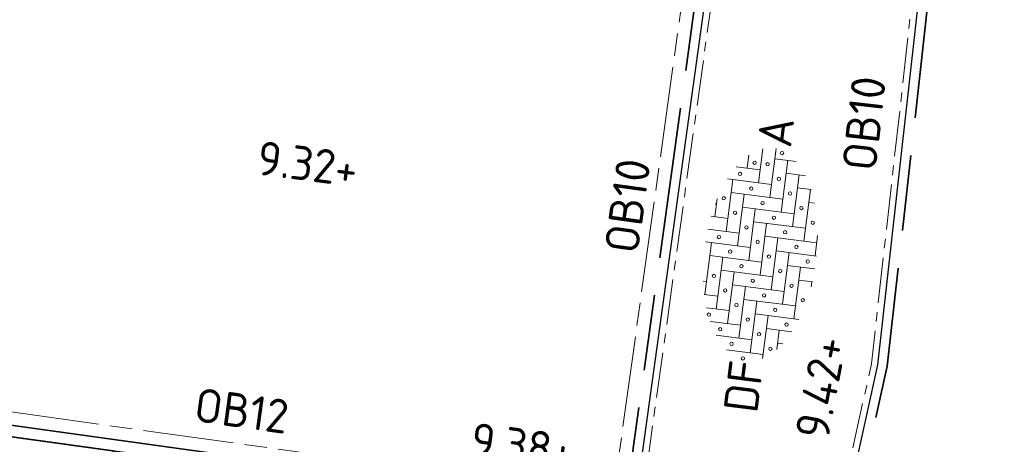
# Model space of a CAD drawing. Header units: metres. Extents: x 167072 to 168585, y 462393 to 462997.
# Tile 41 of 95: x 167588.14 to 167598.56, y 462586.79 to 462591.29. Entities that reach past the tile are written whole.
import ezdxf
from ezdxf.enums import TextEntityAlignment as Align

# ---------------------------------------------------------------- set-up
doc = ezdxf.new("R2010")
doc.units = ezdxf.units.M
doc.header["$LTSCALE"] = 0.2
for name, pattern in [('ACAD_ISO04W100', [30, 24, -3, 0, -3]), ('ACAD_ISO08W100', [36, 24, -3, 6, -3]), ('VH-OPSLUITBAND_100X200', [16, 8, -2, 4, -2]), ('VH-OPSLUITBAND_120X250', [26, 16, -4, 2, -4])]:
    doc.linetypes.add(name, pattern=pattern)
doc.layers.get('0').update_dxf_attribs({"lineweight": 25})
for name, color, linetype, lineweight in [('N-WE-VH-KANTOPSLUITING-T18', 10, 'Continuous', 18), ('N-WE-VH-KANTOPSLUITING_OPSLUITBAND_100X200-G', 150, 'VH-OPSLUITBAND_100X200', 35), ('N-WE-VH-KANTOPSLUITING_OPSLUITBAND_120X250-G', 150, 'VH-OPSLUITBAND_120X250', 35), ('N-WE-VH-KANTOPSLUITING_VOORKANTBAND_OB_100x200-G', 2, 'Continuous', 25), ('N-WE-VH-KANTOPSLUITING_VOORKANTBAND_OB_120x250-G', 3, 'Continuous', 35), ('N-WE-VH-KANTVERHARDING_BSS_LANGS_BAND_DUBBELE_STREKLAAG-G', 10, 'ACAD_ISO08W100', 18), ('N-WE-VH-KANTVERHARDING_SBS_A_ENKELE_STREKLAAG-G', 10, 'ACAD_ISO04W100', 13), ('N-WE-VH-VERHARDING_GRASPLAAT-G', 70, 'Continuous', 35), ('N-WE-VH-VERHARDING_STRAATBAKSTEEN-S', 11, 'Continuous', 13), ('X-XX-AL-HOOGTELABEL-T25', 1, 'Continuous', 25)]:
    doc.layers.add(name, color=color, linetype=linetype, lineweight=lineweight)
doc.styles.add('NLCS-ISO', font='NLCS-ISO.ttf')
doc.styles.add('NLCS-ISO-M200-T18', font='NLCS-ISO.ttf', dxfattribs={"height": 0.36})

# ---------------------------------------------------------------- blocks, each defined once
blk = doc.blocks.new('SVH-SBS_DIKFORMAAT_ELLEBOOG-SO')
at = {"ltscale": 0.1}
for p, q in [((-1.38, 2.799), (-1.38, 2.07)), ((-1.38, 2.76), (1.38, 2.76)), ((-0.69, 2.946), (-0.69, 2.76)), ((0.69, 2.76), (0.69, 0)), ((1.38, 3.093), (1.38, 0.69)), ((2.07, 3.053), (2.07, 1.38)), ((2.76, 2.965), (2.76, 2.07)), ((2.76, 2.76), (3.709, 2.76)), ((3.45, 2.827), (3.45, 2.76)), ((-2.76, 2.302), (-2.76, 0.69)), ((-2.07, 2.59), (-2.07, 1.38)), ((4.83, 2.356), (4.83, 0)), ((-3.45, 1.898), (-3.45, 0)), ((-2.07, 2.07), (0.69, 2.07)), ((0, 2.07), (0, -0.69)), ((2.07, 2.07), (4.83, 2.07)), ((4.14, 2.07), (4.14, -0.69)), ((5.52, 1.975), (5.52, 0.69)), ((-4.14, 1.257), (-4.14, -0.69)), ((-2.76, 1.38), (0, 1.38)), ((-0.69, 1.38), (-0.69, -1.38)), ((1.38, 1.38), (4.14, 1.38)), ((3.45, 1.38), (3.45, -1.38)), ((5.52, 1.38), (6.22, 1.38)), ((6.21, 1.392), (6.21, 1.38)), ((-3.45, 0.69), (-0.69, 0.69)), ((-1.38, 0.69), (-1.38, -2.07)), ((0.69, 0.69), (3.45, 0.69)), ((2.76, 0.69), (2.76, -2.07)), ((4.83, 0.69), (6.646, 0.69)), ((-4.14, 0), (-1.38, 0)), ((0, 0), (2.76, 0)), ((4.14, 0), (6.745, 0)), ((-2.07, 0), (-2.07, -2.341)), ((2.07, 0), (2.07, -2.76)), ((6.21, 0), (6.21, -1.143)), ((-4.35, -0.69), (-2.07, -0.69)), ((-2.76, -0.69), (-2.76, -2.053)), ((-0.69, -0.69), (2.07, -0.69)), ((1.38, -0.69), (1.38, -2.845)), ((3.45, -0.69), (6.21, -0.69)), ((5.52, -0.69), (5.52, -1.726)), ((-3.789, -1.38), (-2.76, -1.38)), ((-3.45, -1.38), (-3.45, -1.649)), ((-1.38, -1.38), (1.38, -1.38)), ((0.69, -1.38), (0.69, -2.841)), ((2.76, -1.38), (5.52, -1.38)), ((4.83, -1.38), (4.83, -2.107)), ((-2.07, -2.07), (0.69, -2.07)), ((0, -2.07), (0, -2.793)), ((2.07, -2.07), (4.83, -2.07)), ((4.14, -2.07), (4.14, -2.38)), ((-0.278, -2.76), (0, -2.76)), ((1.38, -2.76), (2.461, -2.76))]:
    blk.add_line(p, q, dxfattribs=at)
for centre in [(-2.415, 2.415), (-0.345, 2.415), (1.725, 2.415), (3.795, 2.415), (-3.105, 1.725), (-1.035, 1.725), (1.035, 1.725), (3.105, 1.725), (5.175, 1.725), (-3.795, 1.035), (-1.725, 1.035), (0.345, 1.035), (2.415, 1.035), (4.485, 1.035), (5.865, 1.035), (-4.485, 0.345), (-2.415, 0.345), (-0.345, 0.345), (1.725, 0.345), (3.795, 0.345), (5.865, 0.345), (-3.105, -0.345), (-1.035, -0.345), (1.035, -0.345), (3.105, -0.345), (5.175, -0.345), (6.555, -0.345), (-3.795, -1.035), (-1.725, -1.035), (0.345, -1.035), (2.415, -1.035), (4.485, -1.035), (-2.415, -1.725), (-0.345, -1.725), (1.725, -1.725), (3.795, -1.725), (-1.035, -2.415), (1.035, -2.415), (3.105, -2.415)]:
    blk.add_circle(centre, 0.0881, dxfattribs=at)
at = {"style": 'NLCS-ISO'}
blk.add_attdef('FORMAAT', text='', height=1.8, dxfattribs=at).set_placement((-4.59, 0.124), align=Align.MIDDLE_RIGHT)
blk.add_attdef('KLEUR', text='', height=1.8, dxfattribs=at).set_placement((6.845, 0.124), align=Align.MIDDLE_LEFT)
at = {"style": 'NLCS-ISO', "flags": 1}
blk.add_attdef('FUNCTIE', text='', height=1.8, dxfattribs=at).set_placement((0.116, -3.585), align=Align.MIDDLE_CENTER)

msp = doc.modelspace()

# ---------------------------------------------------------------- linework, layer by layer
at = {"layer": 'N-WE-VH-KANTOPSLUITING_OPSLUITBAND_100X200-G', "flags": 128}
for points in [[(167552.614, 462584.879), (167595.03, 462578.988), (167596.998, 462586.151), (167597.321, 462587.62), (167598.56, 462598.68), (167563.379, 462603.566)], [(167596.013, 462596.691), (167595.377, 462592.115), (167593.86, 462581.19), (167586.263, 462582.245)]]:
    msp.add_lwpolyline(points, dxfattribs=at)
at = {"layer": 'N-WE-VH-KANTOPSLUITING_OPSLUITBAND_120X250-G'}
msp.add_lwpolyline([(167594.524, 462585.974), (167586.6, 462587.075), (167586.481, 462587.091), (167584.738, 462587.334), (167584.619, 462587.35), (167559.362, 462590.858), (167557.625, 462591.099, 0.392958), (167553.298, 462588.069), (167548.636, 462566.316), (167548.519, 462566.347)], format="xyb", dxfattribs=at)
at = {"layer": 'N-WE-VH-KANTOPSLUITING_VOORKANTBAND_OB_100x200-G', "flags": 128}
msp.add_lwpolyline([(167552.635, 462584.978), (167594.957, 462579.099), (167596.901, 462586.175), (167597.222, 462587.636), (167598.45, 462598.594), (167563.368, 462603.467)], dxfattribs=at)
at = {"layer": 'N-WE-VH-KANTOPSLUITING_VOORKANTBAND_OB_100x200-G'}
msp.add_lwpolyline([(167596.109, 462596.658), (167595.476, 462592.102), (167593.945, 462581.077), (167586.249, 462582.146), (167583.614, 462582.512), (167558.981, 462585.934)], dxfattribs=at)
at = {"layer": 'N-WE-VH-KANTOPSLUITING_VOORKANTBAND_OB_120x250-G', "flags": 128}
msp.add_lwpolyline([(167548.519, 462566.347), (167553.181, 462588.094, -0.392958), (167557.642, 462591.218), (167559.573, 462590.95), (167584.636, 462587.469), (167586.617, 462587.194), (167594.541, 462586.093)], format="xyb", dxfattribs=at)
at = {"layer": 'N-WE-VH-KANTVERHARDING_BSS_LANGS_BAND_DUBBELE_STREKLAAG-G', "ltscale": 0.2, "flags": 128}
msp.add_lwpolyline([(167543.815, 462567.59), (167550.374, 462598.192), (167556.804, 462597.301), (167565.282, 462596.124), (167595.215, 462591.966), (167594.421, 462586.251), (167586.636, 462587.332), (167560.289, 462590.992), (167557.661, 462591.357, 0.392958), (167553.044, 462588.124), (167548.384, 462566.382)], format="xyb", dxfattribs=at)
at = {"layer": 'N-WE-VH-KANTVERHARDING_SBS_A_ENKELE_STREKLAAG-G', "ltscale": 0.1, "flags": 128}
msp.add_lwpolyline([(167563.428, 462603.388), (167563.244, 462601.717), (167596.246, 462597.134), (167595.546, 462592.092), (167594.005, 462580.999), (167586.239, 462582.077), (167583.605, 462582.443), (167558.506, 462585.929), (167559.184, 462590.812), (167557.616, 462591.03, 0.392958), (167553.366, 462588.055), (167552.719, 462585.036), (167594.906, 462579.177), (167596.833, 462586.191), (167597.153, 462587.647), (167598.373, 462598.534)], format="xyb", close=True, dxfattribs=at)
at = {"layer": 'N-WE-VH-VERHARDING_GRASPLAAT-G'}
msp.add_lwpolyline([(167589.126, 462586.724), (167586.6, 462587.075), (167585.936, 462582.291), (167586.263, 462582.245), (167588.462, 462581.94), (167589.126, 462586.724)], close=True, dxfattribs=at)

# ---------------------------------------------------------------- block references
at = {"layer": 'N-WE-VH-VERHARDING_STRAATBAKSTEEN-S', "xscale": 0.2, "yscale": 0.2, "zscale": 0.2, "rotation": 82.74560376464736}
msp.add_blockref('SVH-SBS_DIKFORMAAT_ELLEBOOG-SO', (167595.974, 462588.584), dxfattribs=at).add_auto_attribs({'FORMAAT': 'DF', 'KLEUR': 'A'})

# ---------------------------------------------------------------- texts
at = {"layer": 'N-WE-VH-KANTOPSLUITING-T18', "char_height": 0.36, "attachment_point": 1, "style": 'NLCS-ISO-M200-T18'}
for s, insert, rotation in [('OB10', (167596.841, 462589.715), 83.6084), ('OB10', (167594.324, 462588.849), 82.0928), ('OB12', (167590.018, 462587.396), 352.0928)]:
    msp.add_mtext(s, dxfattribs=dict(at, insert=insert, rotation=rotation))
at = {"layer": 'X-XX-AL-HOOGTELABEL-T25', "style": 'NLCS-ISO'}
for s, rotation, p in [('9.32+', 352.7317, (167590.634, 462589.65)), ('9.42+', 79.474, (167596.696, 462586.831)), ('9.38+', 352.7317, (167592.896, 462586.669))]:
    msp.add_text(s, height=0.36, rotation=rotation, dxfattribs=at).set_placement(p)

doc.saveas('drawing.dxf')
